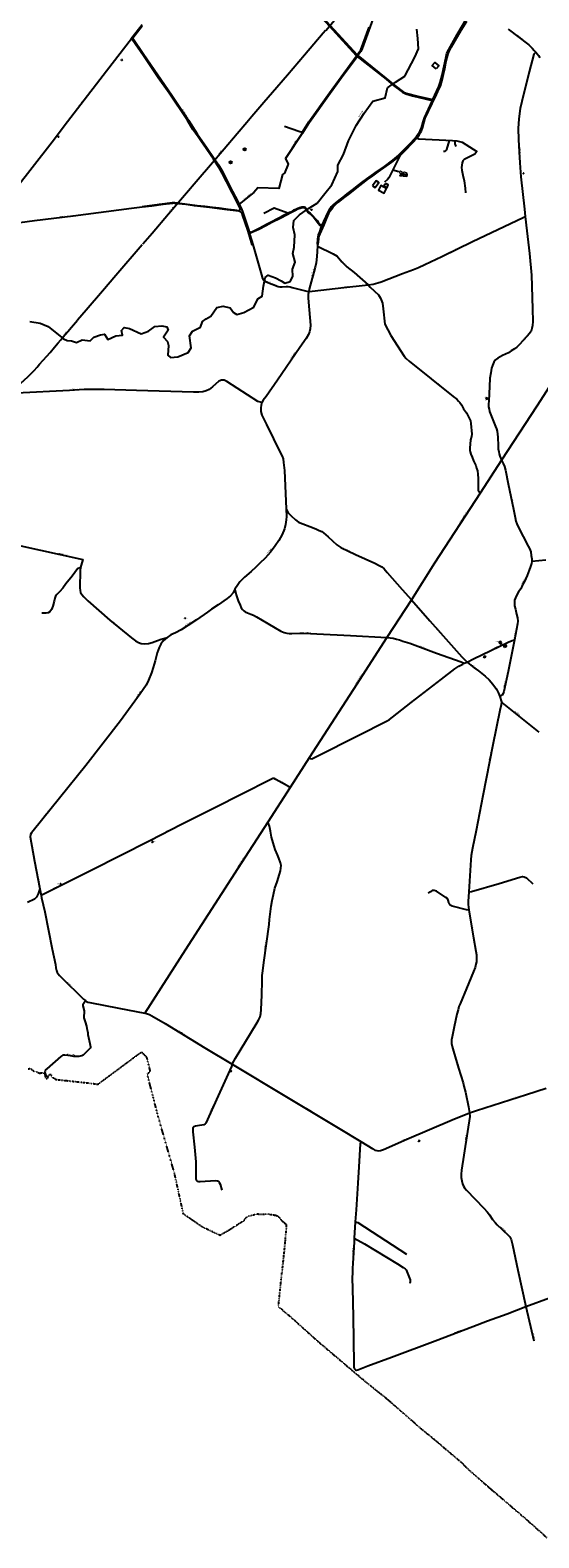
# Model space of a CAD drawing. Extents: x 240000 to 254380, y 435016 to 451025.
# Tile 4 of 35: x 244541 to 246626, y 435193 to 441377. Entities that reach past the tile are written whole.
import ezdxf
from ezdxf.enums import TextEntityAlignment as Align

# ---------------------------------------------------------------- set-up
doc = ezdxf.new("R2010")
doc.units = 0
doc.header["$MEASUREMENT"] = 0
doc.linetypes.add('DIVIDE', pattern=[1.25, 0.5, -0.25, 0, -0.25, 0, -0.25])
for name, color, linetype in [('BOU-G00', 254, 'Continuous'), ('BOU-G01TRF', 254, 'Continuous'), ('BOU-G01WB', 254, 'Continuous'), ('BOU-G03TRF_code 300_betreedbaar', 254, 'Continuous'), ('bou-H01BijG', 254, 'Continuous'), ('BOU-H01IA', 254, 'Continuous'), ('GRE-K01LG', 254, 'DIVIDE'), ('LIJ-H01ASWG', 251, 'Continuous'), ('LIJ-H02ASIN', 254, 'Continuous'), ('LIJ-H02ASWE', 250, 'Continuous'), ('LIJ-K01ASSP', 254, 'Continuous'), ('SEM-G01TRF', 254, 'Continuous'), ('SEM-H03ST', 250, 'Continuous'), ('SEM-H03WA', 254, 'Continuous'), ('SEM-H04HN_Trafo_telecom', 254, 'Continuous'), ('SPO-H00', 254, 'Continuous'), ('VER-H01KV', 254, 'Continuous')]:
    doc.layers.add(name, color=color, linetype=linetype)
doc.layers.add('SEM-H03HN_Trafo_betreedbaar', color=254, linetype='Continuous', lineweight=0)

msp = doc.modelspace()

# ---------------------------------------------------------------- linework, layer by layer
at = {"layer": 'BOU-G00'}
msp.add_circle((245363.1, 440834.5), 5, dxfattribs=at)
at = {"layer": 'BOU-G01TRF'}
for points in [[(244916.4, 441256.1), (244918.3, 441254.5), (244917.1, 441253), (244915.2, 441254.5)], [(244655.4, 440938.5), (244656.4, 440940.1), (244658.1, 440939), (244657, 440937.4)], [(246561.5, 440790.2), (246561.6, 440788.3), (246563.1, 440788.4), (246563, 440790.3)], [(245692.9, 440639.9), (245693.8, 440641.6), (245695.2, 440640.9), (245694.2, 440639.2)], [(246411.9, 439868.5), (246415.1, 439868.2), (246414.8, 439864), (246411.5, 439864.3)], [(245175.3, 438963.8), (245175.7, 438965.2), (245177.6, 438964.7), (245177.1, 438963.2)], [(246466.9, 438859.6), (246472.7, 438862.4), (246469.2, 438869.6), (246463.4, 438866.7)], [(246406.4, 438809.3), (246401.2, 438806.9), (246402.6, 438803.8), (246407.9, 438806.2)], [(245040.2, 438047.7), (245041.3, 438045.7), (245045.1, 438047.8), (245044.1, 438049.7)], [(244664.6, 437876.6), (244665.9, 437877.2), (244666.8, 437875.5), (244665.4, 437874.8)], [(245363.2, 437107.3), (245364.7, 437106.6), (245365.5, 437108.4), (245364, 437109.1)], [(246133.4, 436821.6), (246135.7, 436822.5), (246136.7, 436820.2), (246134.4, 436819.3)]]:
    msp.add_lwpolyline(points, close=True, dxfattribs=at)
at = {"layer": 'BOU-G01WB'}
for points in [[(245944.5, 440738.9), (245955.9, 440731.2), (245970, 440751.4), (245958.9, 440758.9)], [(245997.3, 440747.9), (245994.9, 440743), (245993.8, 440743.6), (245991, 440737.9), (245992.4, 440737.2), (245990.6, 440733.5), (245978.2, 440739.8), (245968.6, 440721), (245992.2, 440708.9), (246001.8, 440727.8), (245995.6, 440730.9), (245997.6, 440734.7), (246004, 440731.4), (246006.4, 440736.1), (246006, 440736.3), (246008.9, 440742.1)]]:
    msp.add_lwpolyline(points, close=True, dxfattribs=at)
at = {"layer": 'BOU-G03TRF_code 300_betreedbaar'}
for points in [[(246411.5, 439864.3), (246414.8, 439864), (246415.1, 439868.2), (246411.9, 439868.5)], [(246401.2, 438806.9), (246406.4, 438809.3), (246407.9, 438806.2), (246402.6, 438803.8)]]:
    msp.add_lwpolyline(points, close=True, dxfattribs=at)
at = {"layer": 'bou-H01BijG'}
msp.add_lwpolyline([(246206.1, 441218.3), (246189.3, 441232.6), (246199.7, 441244.8), (246216.5, 441230.5)], close=True, dxfattribs=at)
at = {"layer": 'BOU-H01IA', "linetype": 'Continuous', "lineweight": 0, "flags": 128}
msp.add_lwpolyline([(246064.8, 440786.5), (246076.5, 440785.4), (246076.9, 440787.3), (246077.1, 440787.2, -0.362691), (246077.9, 440787.9), (246086.2, 440787.4), (246086.7, 440790.6), (246083.6, 440791.6), (246083.7, 440791.7, -0.012229), (246075, 440794.5, 0.414642), (246072.2, 440793), (246071.7, 440791.3, -0.367618), (246071.2, 440791), (246067.2, 440791.6, -0.351185), (246066.5, 440792.4), (246066.3, 440795.3, 0.294964), (246065.6, 440796.1), (246059.3, 440798.4, 0.414359), (246056.9, 440797.4), (246055.2, 440793.1, 0.460166), (246056, 440791.8), (246063.7, 440790.2, -0.382276), (246064.9, 440788.5)], format="xyb", close=True, dxfattribs=at)
at = {"layer": 'BOU-H01IA'}
msp.add_lwpolyline([(246058.6, 440787.1), (246057.9, 440779.9), (246058.2, 440779.8), (246058.3, 440781, -0.391826), (246058.3, 440781), (246065.5, 440780.9), (246065.8, 440783.9), (246070, 440783.5), (246069.6, 440780), (246085.8, 440778.5), (246086.4, 440784.5), (246080.9, 440785), (246080.8, 440783.7), (246079.3, 440783.8), (246079.5, 440785.2), (246073.4, 440785.7), (246073.3, 440785), (246070.4, 440785.3), (246070.5, 440786), (246069.7, 440786.1), (246066.5, 440786.4), (246058.6, 440787.1)], format="xyb", dxfattribs=at)
msp.add_lwpolyline([(246485, 438846.3), (246493.4, 438850.3), (246491.5, 438854.5), (246483, 438850.6)], close=True, dxfattribs=at)
msp.add_circle((245421, 440888), 5, dxfattribs=at)
at = {"layer": 'GRE-K01LG'}
for points in [[(244617.6, 437087.7), (244618.9, 437091.2), (244620.3, 437093.4), (244622.4, 437094), (244626.8, 437093.9), (244627.3, 437092), (244628.5, 437088.3), (244630, 437084.5), (244631.3, 437081.8), (244632.7, 437080.5), (244633.7, 437080.1), (244634.9, 437080), (244635.9, 437080.1), (244637.9, 437079.9), (244639.9, 437079.3), (244640.6, 437078.3), (244642.5, 437076.9), (244644.4, 437074.7), (244646.9, 437073.6), (244647.1, 437073.6), (244656.5, 437072.3), (244687.9, 437069), (244730.1, 437064.1), (244772.6, 437060), (244814.8, 437054.3), (244820.8, 437054.6), (244826.1, 437059), (244892.6, 437108.1), (244937.1, 437141.2), (244970.5, 437166.1), (244998, 437185.7)], [(245032.3, 437053.1), (245021.5, 437094.9), (245033.8, 437107.5), (245020, 437163), (244998, 437185.7)], [(244533.6, 437117.1), (244543.5, 437118.4), (244548.3, 437114.1), (244552, 437110.8), (244555.4, 437108.4), (244560.6, 437105.9), (244564.8, 437104.9), (244567.6, 437104.7), (244570.9, 437103.5), (244576.6, 437100.3), (244580, 437099), (244590.9, 437101.2), (244602, 437093.9), (244602.9, 437087.7), (244603.3, 437083.9), (244604.5, 437079.5), (244606.9, 437077.2), (244610.3, 437076.8), (244612.7, 437078.8), (244615.6, 437082.4), (244617.6, 437087.7)], [(245046, 437000), (245032.3, 437053.1)], [(245133.3, 436687.5), (245066.8, 436919.2), (245046, 437000)], [(245517.6, 436520.8), (245488.4, 436519.2), (245471.9, 436520.6), (245454.7, 436516.3), (245429.6, 436510.5), (245415.9, 436492.6), (245396.5, 436480.4), (245356.3, 436454.6), (245319.7, 436433.7), (245287.4, 436448.8), (245245.8, 436468.9), (245169.7, 436521.3), (245133.3, 436687.5)], [(245517.6, 436520.8), (245519.1, 436520.9), (245523.9, 436520.4), (245528.3, 436519.7), (245533.4, 436519.1), (245537.9, 436518.3), (245542.4, 436517.3), (245546.1, 436516.9), (245550.2, 436515.6), (245553.8, 436513.9), (245556.8, 436512.1), (245559.4, 436510), (245564, 436505.4), (245572.7, 436494), (245592.8, 436477.5)], [(245588.2, 436420), (245592.8, 436477.5)], [(245581.9, 436354), (245583.5, 436369), (245586.8, 436405.4)], [(245586.8, 436405.4), (245587.4, 436411.9)], [(245587.4, 436411.9), (245587.5, 436413.3), (245588.2, 436420)], [(245637.5, 436073.8), (245618.6, 436090.7), (245558.8, 436141.7), (245570.3, 436252), (245577.6, 436314.1), (245581, 436346.2)], [(245581, 436346.2), (245581.3, 436348.7)], [(245581.3, 436348.7), (245581.9, 436354)], [(245637.5, 436073.8), (245700.1, 436017.6), (245719.9, 436000)], [(245719.9, 436000), (245860.6, 435880.2)], [(245860.6, 435880.2), (245871.3, 435871.1)], [(245985.6, 435777.1), (245925, 435825.8), (245871.3, 435871.1)], [(246000, 435765.5), (245985.6, 435777.1)], [(246220.1, 435577.9), (246137.5, 435645.9), (246074.4, 435701.5), (246009.1, 435758.1), (246000, 435765.5)], [(246220.1, 435577.9), (246307.5, 435503.5)], [(246314.3, 435497.7), (246307.5, 435503.5)], [(246314.3, 435497.7), (246320, 435491)], [(246320, 435491), (246343.4, 435468.4), (246362.8, 435451.3), (246380.9, 435435.6), (246399.5, 435419.4), (246415.7, 435405.6), (246433.1, 435390.4), (246460.4, 435367.4), (246512.4, 435322.8), (246531.5, 435305.9), (246551.2, 435289.3), (246574.8, 435269.1), (246660, 435193.3)]]:
    msp.add_lwpolyline(points, dxfattribs=at)
at = {"layer": 'LIJ-H01ASWG'}
msp.add_lwpolyline([(244539.6, 440182.6), (244583.1, 440174.7), (244614.8, 440161.5), (244678.1, 440111.4), (244692.6, 440103.5), (244711.1, 440102.2), (244730.8, 440095.6), (244754.6, 440106.1), (244787.5, 440102.2), (244802, 440118), (244829.7, 440127.2), (244845.6, 440129.8), (244860.1, 440108.7), (244893, 440123.3), (244919.4, 440125.9), (244915.5, 440145.7), (244927.3, 440157.5), (244948.4, 440153.6), (244995.9, 440131.2), (245026.2, 440143), (245052.6, 440161.5), (245081.6, 440164.1), (245101.4, 440160.2), (245106.7, 440147), (245088.2, 440118), (245104, 440099.5), (245108, 440083.7), (245105.4, 440044.1), (245117.2, 440034.9), (245146.2, 440037.5), (245188.4, 440054.7), (245201.6, 440074.5), (245195, 440123.3), (245206.9, 440143), (245239.9, 440158.9), (245247.8, 440182.6), (245262.3, 440193.1), (245282.1, 440203.7), (245307.1, 440239.3), (245332.2, 440244.6), (245361.2, 440238), (245374.4, 440219.5), (245388.9, 440210.3), (245416.6, 440218.2), (245457.5, 440240.6), (245474.6, 440274.9), (245491.7, 440285.5), (245498.3, 440326.3), (245504.9, 440361.9), (245516.8, 440372.5), (245547.1, 440360.6), (245569.5, 440348.8), (245585.4, 440339.5), (245606.5, 440346.1), (245618.3, 440367.2), (245617, 440396.2), (245627.6, 440425.2), (245618.3, 440460.8), (245623.6, 440487.2), (245626.2, 440537.3), (245619.7, 440567.7), (245622.3, 440596.7), (245644.7, 440619.1), (245681.6, 440645.5), (245717.2, 440667.9), (245748.9, 440707.5), (245777.9, 440743.1), (245803, 440797.1), (245803, 440823.5), (245825.4, 440867), (245846.5, 440922.4), (245878.1, 440985.7), (245909.8, 441035.8), (245945.4, 441085.9), (245996.8, 441099.1), (246006, 441140), (246039, 441163.7), (246077.3, 441188.8), (246118.1, 441266.6), (246132.6, 441299.6), (246130, 441343.1), (246126, 441381.3)], dxfattribs=at)
at = {"layer": 'LIJ-H02ASIN'}
for points in [[(245583.7, 440983.7), (245642.4, 440962.6), (245656.9, 440958.8)], [(245613.4, 440890.1), (245657.1, 440956.4)], [(246126.9, 440935.1), (246134.6, 440931.2), (246272.7, 440924), (246289.7, 440922.8), (246311.6, 440917.8), (246372.3, 440879.4), (246364.2, 440868.4), (246336.5, 440855), (246320.2, 440846.6), (246314.7, 440841.2), (246311.7, 440833.2), (246310.3, 440823.8), (246309.8, 440813.4), (246310.8, 440802.1), (246314.7, 440782.8), (246319.7, 440759.5), (246324.6, 440729.3), (246326.1, 440709.1)], [(246259.2, 440924.7), (246248.2, 440887.5), (246246.3, 440884), (246243.8, 440881.6), (246239.5, 440879.7), (246235.2, 440879.6)], [(246282.1, 440923.3), (246282.4, 440911.1), (246286.4, 440899.3)], [(246056.3, 440861.6), (246010.9, 440771.6), (246005.8, 440764.5), (245993.9, 440753.9)], [(246027.3, 440804), (246052.2, 440797.8)], [(245499.8, 440625.8), (245541.3, 440647.9), (245597.9, 440627)], [(244747.3, 439173.2), (244735.7, 439167.3), (244712.9, 439137), (244687.9, 439106.3), (244674.7, 439087.8), (244661.6, 439073.9), (244650.2, 439062.5), (244645.5, 439056.1), (244643, 439047.5), (244640.2, 439035.1), (244634.8, 439015.1), (244628.4, 439001.2), (244621.6, 438990.9), (244614.9, 438986.9), (244607.4, 438985.5), (244599.5, 438985.2), (244589.2, 438985.9)], [(246339.3, 437843.4), (246350.5, 437844.2), (246464, 437877.5), (246547.7, 437903.3), (246559.2, 437906.1), (246566.7, 437905), (246575.8, 437900.4), (246601.6, 437875.7)], [(246338.9, 437767.4), (246329.3, 437769.1), (246271.3, 437784.6), (246262.7, 437788), (246259.3, 437793.2), (246257.6, 437799.5), (246255.3, 437808.1), (246251.3, 437815), (246245, 437820.1), (246207.1, 437845.3), (246197.9, 437848.2), (246189.3, 437847.6), (246181.9, 437843.1), (246172.7, 437837.9)], [(245874, 436489.9), (245884.8, 436486.7), (246083.6, 436357.2)], [(245870, 436422.1), (245912.1, 436398.8), (246046.7, 436316.9), (246070.6, 436302.3), (246078.3, 436297), (246082.8, 436292), (246085.7, 436285.9), (246098.4, 436251.2), (246099.5, 436243.8), (246098.2, 436237.1)]]:
    msp.add_lwpolyline(points, dxfattribs=at)
at = {"layer": 'LIJ-H02ASWE'}
for points in [[(244957.3, 441340.9), (244854.4, 441208.1), (244736, 441054.1), (244694.5, 441000.3), (244631, 440917.9), (244476.7, 440718.9)], [(246500.3, 441380.6), (246584.6, 441316.2), (246599.1, 441302.9), (246607.3, 441293.8), (246614.2, 441286.5), (246620.9, 441278.6), (246625.3, 441272.9), (246629.7, 441263.8)], [(246614.2, 441286.5), (246605.4, 441278), (246586.8, 441206.3), (246556.1, 441084.6), (246550.3, 441055.5), (246543.8, 441013.2), (246541.6, 440972.9), (246542.8, 440929), (246545.4, 440877.4), (246548.3, 440832.2), (246551.9, 440775.4), (246567.7, 440642.5), (246570.6, 440612.5), (246577.4, 440554.4), (246588, 440461.4), (246596.4, 440372.4), (246600.3, 440234.3), (246601.6, 440181.7), (246600.6, 440165.8), (246598, 440153.3), (246594.8, 440142.9), (246588.3, 440133.2), (246579, 440122.3), (246545.8, 440086.8), (246535.4, 440076.5), (246526.7, 440069.4), (246513.5, 440061.3), (246501.9, 440053.9), (246477.7, 440042.6), (246458.6, 440032.2), (246448.9, 440024.2), (246441.5, 440014.8), (246436.4, 440001.6), (246432.8, 439990.6), (246428.9, 439970.9), (246426, 439949.6), (246424.1, 439914.8), (246421.2, 439856), (246420.5, 439842.5), (246420.5, 439831.8), (246422.2, 439821.8), (246424.4, 439813.1), (246448.3, 439751.8), (246452.5, 439742.1), (246456, 439731.8), (246457.3, 439719.9), (246458.3, 439707.3), (246459.3, 439671.8), (246460.2, 439659.2), (246461.9, 439647.6), (246464.1, 439639.5), (246466.7, 439629.5), (246470.9, 439620.5), (246473.4, 439613.6), (246480.2, 439600.1), (246485.1, 439586.6), (246489.6, 439572.1), (246500.9, 439515.9), (246521.9, 439411.7), (246528.6, 439377.5), (246532.5, 439363.3), (246535.4, 439352.3), (246541.9, 439339.4), (246582.2, 439260.7), (246587.4, 439250.3), (246592.9, 439237.4), (246595.4, 439222.9), (246597.4, 439208.7), (246597.6, 439198.3)], [(245657.1, 440956.4), (245587.3, 440850.5), (245598.9, 440827), (245583.6, 440789.7), (245576, 440784.8), (245561.2, 440726.9), (245474.1, 440730.8), (245458.5, 440710.4), (245397.9, 440662.8)], [(244367.3, 440577.6), (244372.5, 440572.3), (244417.1, 440577.5), (244559.5, 440595.6), (244717.1, 440616), (244956.7, 440646.3), (245000.2, 440652.2)], [(245683.4, 440305.5), (245696.7, 440307), (245827, 440321.3), (245914.3, 440331.3), (245926.5, 440331.9), (245947.9, 440335.7), (245965.7, 440340.6), (245980.4, 440345.2), (246068, 440379.4), (246111.9, 440395.3), (246133.5, 440403.8), (246159.6, 440415.4), (246228.3, 440448.4), (246354.1, 440509.5), (246561.4, 440609.1), (246570.6, 440612.5)], [(245719.5, 440499), (245718.9, 440490.5), (245716.2, 440448.7), (245713.5, 440421.9), (245710.2, 440404.5), (245704.7, 440384.8), (245693.2, 440344.3), (245685, 440314.3), (245683.4, 440305.5), (245681.2, 440292.4), (245681.2, 440277.6), (245685, 440230.1), (245690, 440167.2), (245689.4, 440151.4), (245686.1, 440139.3), (245682.3, 440129), (245672.5, 440112), (245647.3, 440075.4), (245555.5, 439940.9), (245508.5, 439874.2), (245496.4, 439858.9), (245491, 439849.1), (245488.2, 439839.2), (245486.6, 439827.2), (245487.2, 439813), (245491.5, 439797.7), (245510.1, 439760), (245567.5, 439642.4), (245574.1, 439629.9), (245577.9, 439618.4), (245580.1, 439604.2), (245583.4, 439570.3), (245590.9, 439413), (245591.6, 439381.7), (245590.5, 439369.1), (245587.7, 439350), (245583.4, 439332), (245574.6, 439307.9), (245561, 439284.4), (245546.2, 439262), (245526, 439235.8), (245505.2, 439211.7), (245483.3, 439190.4), (245465.8, 439174.5), (245447.8, 439157), (245420.5, 439133), (245401.3, 439113.9), (245392, 439102.4), (245380.5, 439084.1), (245372.9, 439069.6), (245363.1, 439056.5), (245348.3, 439045.5), (245311.7, 439019.8), (245284.9, 439001.8), (245268.5, 438990.3), (245222.6, 438958.1), (245187.6, 438935.1), (245160.8, 438917.6), (245137.3, 438905), (245117.6, 438896.3), (245103.4, 438886.5), (245086.5, 438871.7), (245077.2, 438859.1), (245069.5, 438844.4), (245062.4, 438823), (245053.1, 438790.2), (245046, 438762.4), (245038.4, 438740.5), (245026.3, 438710.4), (245017, 438690.8), (244991.9, 438655.2), (244911, 438544.8), (244770, 438360.6), (244553.5, 438092.7), (244546.4, 438085.1), (244542.6, 438077.4), (244540.9, 438068.7), (244559.5, 437968.7), (244581.1, 437854.9), (244574.8, 437834.7), (244567.2, 437821.1), (244559, 437813.4), (244530, 437798.7)], [(245453.6, 440497.1), (245490, 440372.9), (245493.2, 440358.3), (245496.1, 440352.9), (245501.6, 440348.2), (245508.8, 440344.5), (245558.3, 440325.6), (245564.8, 440323.5), (245573.9, 440323.5), (245590.6, 440324.9), (245599, 440325.3), (245606.6, 440324.2), (245614.6, 440322), (245675.3, 440305.7), (245683.4, 440305.5)], [(245718.9, 440490.5), (245782.9, 440459.4), (245799.1, 440449.7), (245818.5, 440427), (245838.7, 440406.8), (245869.7, 440383.5), (245926.5, 440331.9), (245935, 440322.2), (245968.8, 440290.8), (245977.8, 440278.2), (245984.9, 440256.7), (245988.2, 440234.6), (245995.4, 440171.5), (246020.1, 440124.3), (246074.4, 440039.7), (246081.9, 440029.9), (246094.2, 440018.6), (246275.1, 439874.6), (246289.6, 439863), (246296.9, 439855.4), (246302.9, 439849.4), (246309.5, 439839.6), (246317.4, 439824.1), (246330, 439806.8), (246341.1, 439785), (246345.8, 439775.2), (246347.7, 439764.2), (246351.8, 439720.3), (246350.2, 439710.5), (246346.8, 439696), (246344.2, 439678.3), (246343.3, 439663.5), (246343.9, 439654), (246345.2, 439647), (246348, 439638.5), (246352.4, 439625.3), (246358.8, 439610.1), (246367.6, 439591.8), (246371.1, 439581.1), (246374.2, 439569.4), (246376.4, 439556.5), (246377.7, 439538.5), (246378, 439489.9), (246385.8, 439478.4)], [(246733.8, 440015.5), (246617.5, 439834.8), (246473.4, 439613.6), (246385.8, 439478.4), (246199.2, 439190.4), (246103.7, 439040.9), (246003.2, 438885.9), (245864.6, 438671.6), (245685.4, 438392.9), (245607.7, 438271.2), (245515.1, 438128.1), (245391.9, 437938), (245176.6, 437603.4), (245011.2, 437345.6)], [(245491, 439849.1), (245475.2, 439853.4), (245347.5, 439936.5), (245336.9, 439941.8), (245326.3, 439941.8), (245315.2, 439937.6), (245288.2, 439913.8), (245275.5, 439903.7), (245262.8, 439897.9), (245249.6, 439893.6), (245232.6, 439892.6), (245211.4, 439892.6), (244976.8, 439899.5), (244844.4, 439903.2), (244804.2, 439903.7), (244763.4, 439902.6), (244702, 439899.5), (244485.4, 439887.8)], [(245590.9, 439413), (245599.5, 439397.4), (245610.5, 439384.5), (245628.6, 439367.9), (245641.3, 439358.8), (245658.4, 439352.7), (245687.9, 439341.1), (245712, 439331.2), (245726.1, 439325), (245737, 439320.2), (245743.8, 439315.8), (245762.8, 439298.7), (245798.2, 439265.4), (245814.7, 439255.2), (245875.4, 439227), (245953.9, 439191.1), (245971.6, 439181.8), (245982.5, 439175.1), (245991.8, 439167.9), (246004.1, 439153.1), (246066.1, 439082.7), (246103.7, 439040.9), (246179.5, 438954.5), (246255.5, 438868.4), (246311.1, 438807.3), (246332.2, 438785.3), (246341.1, 438777.3), (246361.8, 438761.3), (246379.1, 438749), (246393, 438738.5), (246406.1, 438727.5), (246422.5, 438712.8), (246437.7, 438694.2), (246452.5, 438673.5), (246460.5, 438657.9), (246466.8, 438644.5)], [(244491.3, 439264.3), (244757, 439206.3), (244750.3, 439182.1), (244747.3, 439173.2), (244746.6, 439161.3), (244745.1, 439090), (244745.8, 439078.8), (244748.1, 439069.9), (244753.3, 439061.7), (244761.4, 439052.1), (244777.8, 439036.5), (244868.5, 438957.7), (244956.9, 438884.1), (244973.3, 438872.2), (244985.2, 438865.5), (244997, 438861.1), (245008.2, 438859.6), (245025.9, 438861.5), (245041.2, 438865.5), (245063.7, 438873.7), (245078.5, 438878.9), (245089.7, 438881.8), (245103.4, 438886.5)], [(246654.9, 439202.9), (246597.6, 439198.3), (246596.6, 439189.7), (246592.5, 439177.5), (246586.5, 439161.8), (246577.8, 439140.5), (246567.2, 439115.1), (246559.6, 439101.9), (246552.5, 439086.2), (246543.4, 439073), (246535.2, 439058.8), (246530.2, 439048.2), (246527.1, 439038.5), (246526.1, 439028.4), (246526.6, 439016.2), (246530.7, 439002), (246535.2, 438982.2), (246539.3, 438966), (246540.8, 438953.3), (246539.3, 438942.2), (246527.1, 438876.3), (246500.2, 438746.9), (246483, 438663.8), (246480.5, 438655.6), (246475.4, 438649.6), (246466.8, 438644.5)], [(245380.5, 439084.1), (245385.5, 439060.4), (245394, 439035.9), (245401.9, 439017.9), (245406.7, 439008.2), (245411.2, 439001.4), (245417.2, 438994.9), (245422.4, 438991.1), (245432.5, 438987.5), (245445.6, 438982.1), (245457.3, 438977.1), (245469, 438971.3), (245515.4, 438943.1), (245545.6, 438925.3), (245568.3, 438912.1), (245575.9, 438908.7), (245582.9, 438906.2), (245592.8, 438903.5), (245602.7, 438901.7), (245614.2, 438901.7), (245646.9, 438903.1), (245654.7, 438903.3), (245663.3, 438903.1), (245716.4, 438900.8), (245853.7, 438894.3), (246003.2, 438885.9), (246017, 438884.4), (246028.9, 438882.6), (246043.1, 438879.2), (246054.6, 438876.3), (246069.4, 438870.9), (246097.1, 438862.1), (246207.4, 438821.6), (246256.9, 438803.5), (246307.6, 438785.5), (246320.7, 438781.3)], [(246332.2, 438785.3), (246359, 438798.2), (246500.4, 438866.2), (246517.5, 438874.3), (246527.1, 438876.3)], [(245685.4, 438392.9), (245689.4, 438389), (245695.7, 438388.7), (245709.6, 438394.9), (245891.7, 438486.9), (245996.9, 438540), (246005.3, 438544.2), (246014.1, 438550.1), (246026.3, 438559.6), (246103.2, 438619.7), (246227.3, 438715.1), (246282.5, 438757.4), (246289.5, 438762.6), (246297.9, 438767.9), (246315, 438776.6), (246320.7, 438781.3), (246332.2, 438785.3)], [(246466.8, 438644.5), (246473, 438622.2), (246471.9, 438610.3), (246466.2, 438586.7), (246438, 438445.1), (246397.1, 438236.6), (246368.9, 438094.2), (246354.8, 438021.8), (246351.2, 438007.2), (246348.9, 437991.3), (246347.1, 437974), (246339.3, 437843.4), (246337.1, 437803.3), (246337.1, 437791), (246338.4, 437780.1), (246338.9, 437767.4), (246358.9, 437653.6), (246368.5, 437599), (246370.3, 437584.4), (246371.2, 437570.7), (246370.3, 437556.2), (246368.5, 437545.7), (246365.3, 437532.1), (246358.9, 437516.6), (246329.3, 437446), (246303.4, 437384.1), (246297.9, 437372.3), (246295.2, 437359.1), (246290.2, 437340.4), (246279.7, 437288.6), (246271.1, 437248), (246268.8, 437235.3), (246268.8, 437220.7), (246270.6, 437208.4), (246276.1, 437188.9), (246297, 437120.2), (246315.7, 437059.2), (246319.3, 437045.1), (246325.2, 437021.8), (246338.4, 436960.9), (246342.1, 436936.7)], [(246473, 438622.2), (246482.7, 438613.1), (246578, 438535.5), (246626.4, 438497.3)], [(245607.7, 438271.2), (245600, 438274.8), (245548.4, 438304.2), (245541.6, 438307.2), (245536.7, 438307.6), (245530.7, 438304.6), (245406.4, 438242.1), (245301.3, 438188.6), (245162, 438118.5), (245032, 438052.6), (244791, 437929.8), (244586.3, 437828.4)], [(245369.9, 437135.5), (245383.6, 437160.4), (245467.5, 437299.8), (245477.1, 437316.5), (245483.9, 437329.5), (245487.2, 437343.2), (245488.7, 437358.8), (245490.3, 437419.8), (245491.7, 437478), (245492.7, 437499.3), (245494.6, 437518.7), (245498.8, 437552.3), (245520.6, 437709.3), (245522.5, 437729.2), (245529.1, 437784.1), (245532.9, 437807.7), (245538.1, 437831.4), (245544.7, 437858.3), (245553.2, 437884.3), (245563.6, 437915.6), (245567.4, 437928.8), (245569.3, 437939.7), (245569.8, 437950.6), (245566.9, 437962.4), (245560.8, 437980.8), (245554.6, 437994.6), (245546.1, 438016.8), (245537.6, 438043.8), (245530.5, 438066.5), (245526.3, 438092), (245523, 438112.3), (245518.7, 438123.2), (245515.1, 438128.1)], [(244581.1, 437854.9), (244586.3, 437828.4), (244588.5, 437818.5), (244601.7, 437760.2), (244631.4, 437607.5), (244644.6, 437544.4), (244647.2, 437531.1), (244649.1, 437520.1), (244652.7, 437511.7), (244656.8, 437506.2), (244661.5, 437499.9), (244668.9, 437492.2), (244760.3, 437403), (244767.6, 437396.8), (244772, 437393.1), (244777.9, 437390.6), (244785.6, 437388.4), (244904.9, 437365.6), (245011.2, 437345.6), (245022.3, 437342.8), (245030.4, 437339.5), (245039.6, 437334.8), (245094.3, 437302.8), (245257.3, 437203), (245369.9, 437135.5), (245592, 437001.5), (245804.2, 436874.5), (245897.2, 436818.5), (245946.2, 436788.6), (245954.7, 436783.8), (245961.6, 436781.6), (245969.3, 436780.5), (245977.8, 436782), (245989.2, 436786.4), (246085.3, 436828.2), (246271.1, 436907.9), (246342.1, 436936.7), (246371.3, 436945.3), (246575.7, 437011.8), (246656.1, 437037.8)], [(244768.7, 437395.9), (244757.9, 437379.8), (244757.8, 437375.1), (244762.4, 437354.9), (244761.9, 437325.7), (244767.2, 437309.3), (244771.8, 437291.3), (244773.2, 437282.8), (244776.9, 437271.5), (244778, 437264.4), (244778.2, 437257.9), (244780.1, 437245.6), (244786.4, 437221), (244788.7, 437207.4), (244788.4, 437204.3), (244786.9, 437201.3), (244774.5, 437189.6), (244763.4, 437177.6), (244758.4, 437173.5), (244752.6, 437170.3), (244746.4, 437168.2), (244740.4, 437167.4), (244734.1, 437167.3), (244719.9, 437168.1), (244706.3, 437169.8), (244684, 437173.3), (244678.3, 437173), (244675, 437172.3), (244667.3, 437167.5), (244609.1, 437117.4), (244604.9, 437112.8), (244602.5, 437107.6), (244601.8, 437104.2), (244601.8, 437101.2), (244602.5, 437097.8), (244604.9, 437093.5), (244615.7, 437081.4)], [(245369.9, 437135.5), (245366.7, 437126.1), (245311.4, 437006.4), (245261.5, 436894), (245258.2, 436890.7), (245252.9, 436887.6), (245245.6, 436885.5), (245235.8, 436884), (245219.2, 436881.7), (245212.1, 436878.3), (245208.5, 436873.8), (245207.6, 436867.2), (245208.5, 436858.4), (245215.4, 436795.2), (245220.4, 436735.6), (245221.1, 436700.9), (245221.1, 436665), (245222.5, 436658.8), (245226.1, 436655.5), (245231.1, 436654.3), (245237.7, 436654.8), (245300.4, 436658.6), (245309, 436657.9), (245313.3, 436655.8), (245316.3, 436651.2), (245319.9, 436643.9), (245327.5, 436619.4)], [(246342.1, 436936.7), (246342.9, 436921.5), (246309.5, 436701), (246308.4, 436684.4), (246308, 436671.2), (246310.3, 436657.2), (246313.4, 436645.6), (246317.3, 436635.5), (246321.9, 436628.6), (246329.3, 436618.9), (246401, 436544.9), (246414.9, 436530.2), (246424.6, 436517.8), (246436.6, 436499.5), (246446.7, 436486.8), (246455.2, 436476.7), (246476.5, 436458.5), (246503.3, 436432.5), (246507.9, 436427.9), (246512.6, 436417), (246518, 436395.3), (246540.5, 436291.5), (246573.4, 436141.5), (246605.5, 436001.3)], [(245897.2, 436818.5), (245893.4, 436809), (245888.4, 436714.8), (245884.6, 436647.8), (245877.2, 436538.5), (245874, 436489.9), (245870, 436422.1), (245869.1, 436407.5), (245863.9, 436318.7), (245862.5, 436298.8), (245862, 436282.7), (245861.7, 436257.1), (245862.2, 436217.9), (245864.7, 436099.7), (245866.6, 436005.4), (245868.5, 435905.4), (245868.5, 435892.1), (245870.4, 435886.1), (245874.2, 435882.8), (245878.6, 435881.4), (245884.3, 435882.5), (245925.5, 435898.3), (246022.4, 435934.8), (246201.4, 436001.9), (246355.4, 436060.2), (246416.4, 436082.8), (246496.7, 436112.5), (246573.4, 436141.5), (246670.6, 436177.6)]]:
    msp.add_lwpolyline(points, dxfattribs=at)
at = {"layer": 'LIJ-K01ASSP'}
for points in [[(245499.8, 441081.7), (245534.3, 441122), (245595.5, 441193.6), (245665.8, 441275.9), (245742.6, 441365.7), (245751.9, 441376.6)], [(245430.1, 441000), (245450.4, 441023.8), (245499.8, 441081.7)], [(245003.5, 440500.8), (245041, 440544.8), (245108, 440623.2), (245173.5, 440699.8), (245229.8, 440765.7), (245280.3, 440824.8), (245336.6, 440890.7), (245389.4, 440952.5), (245430.1, 441000)], [(245000, 440496.6), (244892.7, 440371), (244837.3, 440306.2), (244770.7, 440228.2), (244735.8, 440187.6)], [(244574.3, 440000), (244580.1, 440006.3), (244594.8, 440023), (244609.1, 440039.5), (244622.8, 440055.4), (244641.3, 440077.1), (244656.1, 440094.2), (244667, 440106.9), (244676.9, 440118.6), (244686.3, 440129.5), (244695.7, 440140.5), (244711, 440158.6), (244735.8, 440187.6)], [(244501.6, 439927.8), (244503.1, 439929), (244516.9, 439941.8), (244532.7, 439956.9), (244546.3, 439970.5), (244557.2, 439981.6), (244569.6, 439994.9), (244574.3, 440000)]]:
    msp.add_lwpolyline(points, dxfattribs=at)
at = {"layer": 'SPO-H00'}
msp.add_lwpolyline([(245752.6, 441375.9), (245818, 441452.6)], dxfattribs=at)
at = {"layer": 'VER-H01KV'}
for points in [[(245655.9, 440957.2), (245683.3, 441000.7), (245768.9, 441119.5), (245816.7, 441185.8), (245879.2, 441271.9), (245671.8, 441500)], [(245675.8, 441500), (245882.3, 441275.7), (245896.3, 441296.3), (245931.4, 441389)], [(245962.7, 441467.1), (245901.8, 441301), (245896.2, 441289.5), (245884.3, 441272.7), (245999.6, 441179.7), (246036.7, 441149.5), (246070.7, 441124.3), (246082.1, 441118.5), (246129.9, 441105.6), (246191.4, 441091.9), (246216.3, 441146.1), (246222.4, 441162.4), (246230.2, 441192.7), (246235.5, 441218.6), (246245.1, 441262.5), (246249.7, 441282), (246256.8, 441297.7), (246292.2, 441358.5), (246363.2, 441480)], [(245000, 440653.6), (245071, 440662.9), (245124.3, 440669.6), (245130.4, 440670.1), (245135, 440669.8), (245175.8, 440664.5), (245226.3, 440658.2), (245257.4, 440654.7), (245288.2, 440651.2), (245316.6, 440647.5), (245352.4, 440642.9), (245379.2, 440639.8), (245398.7, 440637.7), (245402.7, 440640.8), (245402, 440645.6), (245370.1, 440708.7), (245346.3, 440755.7), (245328, 440790.9), (245315.9, 440812.3), (245292.6, 440848.4), (245280, 440866), (245262.8, 440891.2), (245243.5, 440919.1), (245229.7, 440939.1), (245208.8, 440969.6), (245186.4, 441006.8), (245111.1, 441118), (245066.7, 441181.4), (245005.6, 441271.2), (244959, 441338.9), (244955.7, 441342.7), (245000.2, 441400.3)], [(245000.2, 441392.8), (244962.8, 441343.9), (245007.9, 441277.4), (245121.8, 441110.7), (245189.8, 441008.3), (245225.4, 440952), (245267, 440892.3), (245293.2, 440855.1), (245313.8, 440823.9), (245329.1, 440797.3), (245341.6, 440773.1), (245371.4, 440714.9), (245392.3, 440674), (245405.8, 440647.1), (245412.2, 440632.6), (245417.8, 440617), (245431.3, 440575.1), (245438.1, 440555.1), (245440.4, 440550.7), (245445.2, 440548.7), (245452.6, 440551.6), (245480.2, 440565.4), (245513.2, 440582.5), (245572.1, 440612.6), (245578, 440616.2), (245580.1, 440617.9), (245604.8, 440630.6), (245610.4, 440632.2), (245616, 440634.8), (245623.3, 440639.5), (245635.9, 440645.4), (245645.8, 440649.4), (245655.3, 440652.2), (245665, 440651.8), (245668.5, 440650.7), (245676.6, 440638.3), (245682.3, 440631.1), (245688.7, 440626.1), (245698.3, 440616.9), (245709.4, 440604.7), (245717.3, 440595.8), (245723, 440586), (245729.5, 440579.4), (245736.5, 440576.7)], [(245717.6, 440499.2), (245721.8, 440498.8), (245723.9, 440519.5), (245724.9, 440527.2), (245726.6, 440532.6), (245735.3, 440553.9), (245745.9, 440579.1), (245757.8, 440606.2), (245765.1, 440624.7), (245771.6, 440635.7), (245777.4, 440644.7), (245783.2, 440651.6), (245790.5, 440658.7), (245797.6, 440666.2), (245810.3, 440676), (245825.1, 440687.4), (245851.6, 440707.4), (245880.4, 440730.1), (245904.7, 440749.3), (245924.3, 440763.7), (245945.4, 440779.3), (245968.1, 440795.6), (245991.4, 440811.8), (246024.3, 440834.8), (246042.1, 440848.5), (246056.9, 440862.1), (246075.4, 440880.8), (246110.8, 440917.1), (246125, 440932.7), (246136, 440946.7), (246141.7, 440956.5), (246145, 440963.7), (246148.8, 440975), (246156, 441000.8), (246160.1, 441015.7), (246188.7, 441075.5), (246200.9, 441101.1), (246218, 441137), (246222.9, 441147.8), (246227.5, 441161.7), (246231.4, 441177.3), (246235.5, 441196.4), (246240.4, 441219.3), (246245.6, 441243.2), (246250.2, 441265), (246254.3, 441279.6), (246260.2, 441293.8), (246268.7, 441308.9), (246283.6, 441334.3), (246308.1, 441376.3), (246330.5, 441413.9)], [(245658.7, 440956.3), (245686.2, 441000), (245771.1, 441118), (245817.8, 441182.1), (245881.9, 441268.5), (245999.9, 441175.9), (246031.1, 441150.2), (246067.9, 441122.6), (246080.6, 441115.1), (246107.9, 441107.4), (246189.4, 441088.9), (246156, 441017.9), (246150.3, 441000.3), (246143.7, 440976.5), (246139, 440964.1), (246132.2, 440950.1), (246125.2, 440940.8), (246101.9, 440915), (246069.9, 440882.8), (246051.7, 440864), (246026.5, 440843.5), (245991.7, 440818.2), (245963.9, 440798.9), (245929.4, 440774.2), (245904.7, 440756.5), (245881.4, 440738.3), (245860.7, 440721.5), (245839.3, 440704.9), (245823.1, 440692), (245805.9, 440679.4), (245793, 440668.7), (245782.9, 440660), (245775.4, 440652.4), (245772.3, 440648), (245768.7, 440644.7), (245761.3, 440630.7), (245753.9, 440613.1), (245743.6, 440592.6), (245732.4, 440567.4), (245727.8, 440549.8), (245722.2, 440537.7), (245718.5, 440520), (245717.6, 440499.2)], [(245000.4, 440650.5), (245000, 440653.6)], [(245455.3, 440497.7), (245451.9, 440496.6), (245442, 440529.3), (245432.9, 440557.2), (245422.7, 440588.2), (245413.6, 440615.6), (245410.3, 440625.4), (245407.8, 440629.1), (245404.1, 440631.9), (245397.3, 440634), (245348.4, 440640.3), (245276.8, 440649.4), (245215.5, 440657), (245179, 440661.7), (245134.6, 440666.6), (245129.7, 440667.1), (245124.8, 440666.6), (245086.6, 440661.7), (245039.8, 440655.4), (245000.4, 440650.5)], [(245455.3, 440497.7), (245442.7, 440537.7), (245442.2, 440540.7), (245442.5, 440543.2), (245444.8, 440545.8), (245449.7, 440547.9), (245478.3, 440561.2), (245507.2, 440576.1), (245532.5, 440589.1), (245568.4, 440607.2), (245594.2, 440621), (245609.6, 440628.9), (245626.3, 440637.5), (245638.9, 440644.2), (245652.2, 440648.7), (245655.5, 440650), (245664.7, 440649.8), (245667.2, 440649), (245675, 440637.1), (245680.9, 440629.7), (245687.4, 440624.6), (245696.8, 440615.5), (245708, 440603.4), (245715.6, 440594.6), (245721.4, 440584.8), (245728.4, 440577.7), (245735.7, 440574.8)]]:
    msp.add_lwpolyline(points, dxfattribs=at)

# ---------------------------------------------------------------- texts
at = {"layer": 'SEM-G01TRF'}
for s, p in [('trafo', (244913.5, 441259)), ('trafo', (244656.4, 440941.9)), ('trafo', (246565.2, 440789.7)), ('trafo', (245689.8, 440635.9)), ('trafo', (246404.4, 439870.5)), ('trafo', (245178.4, 438963.9)), ('telecom', (246448.7, 438869.2)), ('trafo', (246398.7, 438800.4)), ('trafo', (245048, 438047.8)), ('trafo', (244653, 437873.8)), ('trafo', (245367.3, 437106.2)), ('trafo', (246130.5, 436825.5))]:
    msp.add_text(s, height=2.5, dxfattribs=at).set_placement(p)
at = {"layer": 'SEM-H03HN_Trafo_betreedbaar', "width": 0.631579}
msp.add_text('4 N01', height=3.8, rotation=83.1142, dxfattribs=at).set_placement((246407.9, 439862.8), align=Align.MIDDLE)
at = {"layer": 'SEM-H03ST', "width": 0.727273}
for s, rotation, p in [('Hijinkhoekweg', 322.70609, (246551.8, 441346.9)), ('Greversweg', 321.07913, (246011.7, 441168.1)), ('Vreehorstweg', 52.67122, (244744.5, 441072)), ('Klandermansweg', 303.18503, (245176.8, 441034.9)), ('Olden Goorweg', 57.68181, (245671.9, 440980.7)), ('(fietsverbinding)', 57.23131, (245621.5, 440909.9)), ('spoorlijn', 47.52198, (245320.6, 440877.2)), ('Holthuisweg', 273.38987, (246549.3, 440880.1)), ('Wooldseweg', 37.80069, (245988.8, 440812.7)), ('spoorlijn', 47.24003, (245120.2, 440643.6)), ('Veldhorstweg', 352.85418, (245199.4, 440660.3)), ('(fietsverbinding)', 40.58315, (245432.5, 440694.5)), ('Veldhorstweg', 7.36047, (244677.5, 440613)), ('Guldenweg', 25.8983, (246273.8, 440472.9)), ('Harkelsweg', 314.61024, (245828.9, 440420)), ('Klandermansweg', 338.78347, (245531.1, 440339.2)), ('Wooldseweg', 75.57923, (245698.8, 440384.5)), ('Guldenweg', 6.34019, (245832.1, 440324.1)), ('spoorlijn', 49.74131, (244683.3, 440132.5)), ('Holthuisweg', 47.50314, (246564.9, 440111.8)), ('Wooldseweg', 54.76456, (245618, 440042.6)), ('Brinkeweg', 2.94252, (244725.7, 439903.7)), ('Harkelsweg', 321.26992, (246216.9, 439923.9)), ('Holthuisweg', 281.22129, (246519.4, 439441.4)), ('Oude Bocholtsebaan', 57.0306, (246314.9, 439379)), ('Hellekampsweg', 347.39669, (244675.7, 439227.5)), ('Wooldseweg', 51.72688, (245520.2, 439239.5)), ('Gosselinkweg', 334.92334, (245838.2, 439246.6)), ('Schoolweg', 66.37062, (246563.2, 439117.8)), ('Hellekampsweg', 319.92821, (244895.5, 438938.3)), ('Wooldseweg', 33.53605, (245187.9, 438942)), ('Gosselinkweg', 311.36455, (246219.9, 438912.1)), ('Winkelstegge', 357.73764, (245687.1, 438904.6)), ('Hietkampweg', 25.77843, (246450.6, 438846.1)), ('Schoolweg', 80.29421, (246527.5, 438897.9)), ('Winkelstegge', 340.2135, (246152, 438844.7)), ('Oude Bocholtsebaan', 56.99083, (245889.2, 438718.1)), ('Gosselinkweg', 322.85595, (246359.1, 438767.9)), ('Gosselinkweg', 298.39611, (246459.4, 438666.6)), ('Schoolweg', 78.10067, (246485.6, 438693.4)), ('Wooldseweg', 56.34545, (244984.9, 438652.8)), ('Droppersweg', 37.60797, (246119.4, 438634.8)), ('Boveltweg', 323.56395, (246539.4, 438575.1)), ('Meerdinkweg', 78.7764, (246425.4, 438398.5)), ('Langediek', 327.56382, (245577.6, 438291.7)), ('Wooldseweg', 53.34017, (244606.9, 438163.3)), ('Langediek', 26.56505, (245097.4, 438089.3)), ('Oude Bocholtsebaan', 57.15187, (245405.6, 437967.4)), ('Wooldseweg', 280.83182, (244580.4, 437880.7)), ('Langediek', 26.56505, (244641.5, 437859.3)), ('Meerdinkweg', 279.96621, (246354.5, 437695.8)), ('Slagboomweg', 81.98966, (245504.3, 437623.8)), ('Holdersweg', 315.44972, (244703.3, 437462.8)), ('Holdersweg', 328.56274, (245163.4, 437265.3)), ('(fietsverbinding)', 352.81381, (244708.3, 437175.5)), ('Meerdinkweg', 287.08309, (246300.6, 437118.1)), ('Holdersweg', 17.8787, (246531.2, 437000)), ('Achterholderweg', 65.92229, (245282, 436945.9)), ('Holdersweg', 329.03624, (245683.1, 436950.8)), ('Holdersweg', 23.46838, (246078.5, 436827.9)), ('Roerdinkweg', 81.35888, (246325.8, 436830.1)), ('Roerdinkweg', 317.52612, (246480, 436459.9)), ('Brandenweg', 86.74805, (245863.5, 436369)), ('Brandenweg', 20.73523, (246293.4, 436039.2)), ('Roerdinkweg', 284.78057, (246607.4, 436018.8))]:
    msp.add_text(s, height=4.4, rotation=rotation, dxfattribs=at).set_placement(p, align=Align.MIDDLE)
at = {"layer": 'SEM-H03WA', "width": 0.68}
msp.add_text('Bovenslinge', height=5, rotation=56.30993, dxfattribs=at).set_placement((245886.9, 441021.4), align=Align.MIDDLE_LEFT)
at = {"layer": 'SEM-H04HN_Trafo_telecom'}
msp.add_text('5 N01', height=1, rotation=24.42617, dxfattribs=at).set_placement((246466.7, 438862.6))

doc.saveas('drawing.dxf')
